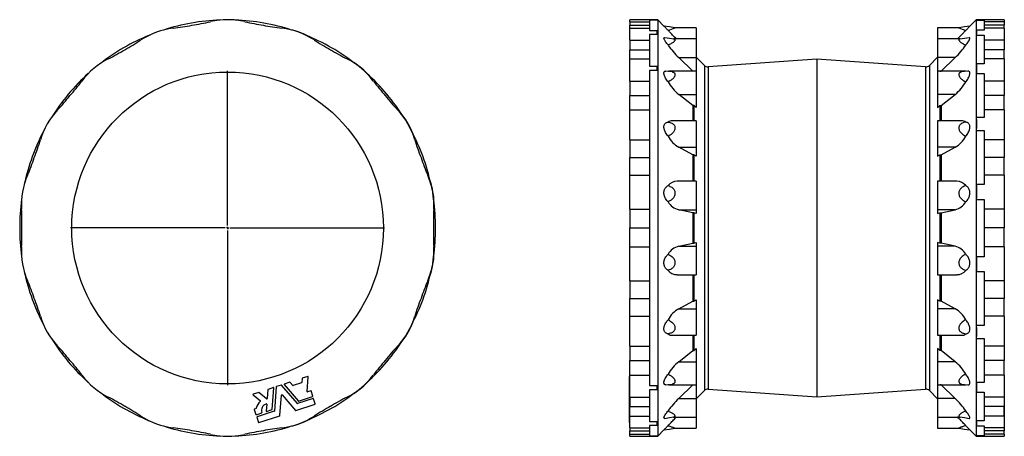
# Model space of a CAD drawing. Extents: x -256 to 1804, y -1380 to 850.
# Tile 2 of 2: x -256 to 1804, y -21 to 850. Entities that reach past the tile are written whole.
import ezdxf

# ---------------------------------------------------------------- set-up
doc = ezdxf.new("R2010")
doc.units = 0
doc.layers.get('0').update_dxf_attribs({"linetype": 'CONTINUOUS'})
doc.layers.add('FORMAT', color=7, linetype='CONTINUOUS')

# ---------------------------------------------------------------- blocks, each defined once
blk = doc.blocks.new('SW_CENTERMARKSYMBOL_0')
at = {"layer": 'FORMAT', "color": 0}
for p, q in [((0, 5), (0, 328.5)), ((-5, 0), (-328.5, 0)), ((0, 0), (-2.5, 0)), ((0, 0), (0, 2.5)), ((0, 0), (0, -2.5)), ((0, 0), (2.5, 0)), ((5, 0), (328.5, 0)), ((0, -5), (0, -328.5))]:
    blk.add_line(p, q, dxfattribs=at)

msp = doc.modelspace()

# ---------------------------------------------------------------- linework, layer by layer
at = {"color": 7, "linetype": 'CONTINUOUS'}
for p, q in [((1077.1, 849.6), (1020.3, 849.6)), ((1020.3, 845.4), (1020.3, 849.6)), ((1020.3, 845.4), (1020.3, 838)), ((1020.3, 845.4), (1061.6, 845.4)), ((1061.6, 848.8), (1061.6, 827.1)), ((1077.6, 848.8), (1061.6, 848.8)), ((1077.6, 849.1), (1077.1, 849.6)), ((1079, 849.1), (1077.6, 849.1)), ((1091.7, 836.3), (1079, 849.1)), ((1079, 849.1), (1079, -20.9)), ((1744.6, 849.1), (1731.8, 836.3)), ((1745.9, 849.1), (1744.6, 849.1)), ((1744.6, 849.1), (1744.6, -20.9)), ((1746.4, 849.6), (1745.9, 849.1)), ((1745.9, 848.8), (1745.9, 849.1)), ((1745.9, 848.8), (1761.9, 848.8)), ((1803.2, 849.6), (1746.4, 849.6)), ((1761.9, 848.8), (1761.9, 828)), ((1803.2, 845.4), (1761.9, 845.4)), ((1803.2, 849.6), (1803.2, 845.4)), ((1803.2, 845.4), (1803.2, 838)), ((1020.3, 838), (1061.6, 838)), ((1020.3, 831.7), (1020.3, 838)), ((1020.3, 807.1), (1020.3, 831.7)), ((1020.3, 831.7), (1061.6, 831.7)), ((1061.6, 827.1), (1077.4, 827.1)), ((1159.3, 832.7), (1114.8, 832.7)), ((1159.3, 832.7), (1159.3, 809.3)), ((1708.7, 832.7), (1664.3, 832.7)), ((1664.3, 832.7), (1664.3, 809.3)), ((1761.9, 828), (1745.9, 828)), ((1745.9, 817.2), (1745.9, 828)), ((1803.2, 838), (1761.9, 838)), ((1803.2, 831.7), (1761.9, 831.7)), ((1803.2, 831.7), (1803.2, 838)), ((1803.2, 831.7), (1803.2, 807.1)), ((1020.3, 807.1), (1020.3, 786.9)), ((1020.3, 807.1), (1061.6, 807.1)), ((1061.6, 818.9), (1061.6, 752.3)), ((1077.4, 818.9), (1061.6, 818.9)), ((1159.3, 809.3), (1111.9, 809.3)), ((1159.3, 809.3), (1159.3, 770.3)), ((1711.6, 809.3), (1664.3, 809.3)), ((1664.3, 809.3), (1664.3, 770.3)), ((1745.9, 817.2), (1761.9, 817.2)), ((1761.9, 817.2), (1761.9, 757.2)), ((1803.2, 807.1), (1761.9, 807.1)), ((1803.2, 807.1), (1803.2, 786.9)), ((1020.3, 786.9), (1061.6, 786.9)), ((1020.3, 767.6), (1020.3, 786.9)), ((1803.2, 786.9), (1761.9, 786.9)), ((1803.2, 767.6), (1803.2, 786.9)), ((1020.3, 721.4), (1020.3, 767.6)), ((1020.3, 767.6), (1061.6, 767.6)), ((1152, 742.1), (1122.7, 770.3)), ((1122.7, 770.3), (1159.3, 770.3)), ((1176.5, 754), (1159.3, 771.2)), ((1159.3, 770.3), (1159.3, 741.8)), ((1411.8, 767), (1184.3, 751.1)), ((1639.2, 751.1), (1411.8, 767)), ((1411.8, 767), (1411.8, 61.2)), ((1664.3, 771.2), (1647, 754)), ((1700.8, 770.3), (1664.3, 770.3)), ((1664.3, 770.3), (1664.3, 741.8)), ((1671.6, 742.1), (1700.8, 770.3)), ((1803.2, 767.6), (1761.9, 767.6)), ((1803.2, 767.6), (1803.2, 721.4)), ((1061.6, 752.3), (1077.2, 752.3)), ((1061.6, 743.2), (1061.6, 84.9)), ((1077.2, 743.2), (1061.6, 743.2)), ((1159.3, 741.8), (1101.9, 741.8)), ((1152, 742.1), (1152, 741.8)), ((1154.4, 742.1), (1152, 742.1)), ((1154.4, 742.1), (1154.4, 741.8)), ((1154.8, 741.8), (1154.4, 742.1)), ((1159.3, 741.8), (1159.3, 693.5)), ((1176.5, 754), (1176.5, 74.2)), ((1184.3, 751.1), (1184.3, 77.1)), ((1639.2, 751.1), (1639.2, 77.1)), ((1647, 754), (1647, 74.2)), ((1721.6, 741.8), (1664.3, 741.8)), ((1664.3, 741.8), (1664.3, 693.5)), ((1668.7, 741.8), (1669.1, 742.1)), ((1669.1, 742.1), (1669.1, 741.8)), ((1669.1, 742.1), (1671.6, 742.1)), ((1671.6, 742.1), (1671.6, 741.8)), ((1761.9, 757.2), (1745.9, 757.2)), ((1745.9, 736.9), (1745.9, 757.2)), ((1020.3, 721.4), (1020.3, 690.8)), ((1020.3, 721.4), (1061.6, 721.4)), ((1745.9, 736.9), (1761.9, 736.9)), ((1761.9, 736.9), (1761.9, 645.1)), ((1803.2, 721.4), (1761.9, 721.4)), ((1803.2, 721.4), (1803.2, 690.8)), ((1020.3, 690.8), (1061.6, 690.8)), ((1020.3, 660.9), (1020.3, 690.8)), ((1152, 670), (1122.7, 693.5)), ((1122.7, 693.5), (1159.3, 693.5)), ((1159.3, 693.5), (1159.3, 666.1)), ((1700.8, 693.5), (1664.3, 693.5)), ((1664.3, 693.5), (1664.3, 666.1)), ((1671.6, 670), (1700.8, 693.5)), ((1803.2, 690.8), (1761.9, 690.8)), ((1803.2, 660.9), (1803.2, 690.8)), ((1020.3, 598.6), (1020.3, 660.9)), ((1020.3, 660.9), (1061.6, 660.9)), ((1152, 670), (1152, 638.4)), ((1154.4, 670), (1152, 670)), ((1154.4, 670), (1154.4, 638.4)), ((1159.3, 666.1), (1154.4, 670)), ((1664.3, 666.1), (1669.1, 670)), ((1669.1, 670), (1669.1, 638.4)), ((1669.1, 670), (1671.6, 670)), ((1671.6, 670), (1671.6, 638.4)), ((1803.2, 660.9), (1761.9, 660.9)), ((1803.2, 660.9), (1803.2, 598.6)), ((1761.9, 645.1), (1745.9, 645.1)), ((1745.9, 617.8), (1745.9, 645.1)), ((1159.3, 638.4), (1109.6, 638.4)), ((1159.3, 638.4), (1159.3, 583.1)), ((1713.9, 638.4), (1664.3, 638.4)), ((1664.3, 638.4), (1664.3, 583.1)), ((1020.3, 598.6), (1020.3, 561.3)), ((1020.3, 598.6), (1061.6, 598.6)), ((1745.9, 617.8), (1761.9, 617.8)), ((1761.9, 617.8), (1761.9, 505.1)), ((1803.2, 598.6), (1761.9, 598.6)), ((1803.2, 598.6), (1803.2, 561.3)), ((1152, 567), (1122.7, 583.1)), ((1122.7, 583.1), (1159.3, 583.1)), ((1159.3, 583.1), (1159.3, 564.3)), ((1700.8, 583.1), (1664.3, 583.1)), ((1664.3, 583.1), (1664.3, 564.3)), ((1671.6, 567), (1700.8, 583.1)), ((1020.3, 561.3), (1061.6, 561.3)), ((1020.3, 524.4), (1020.3, 561.3)), ((1152, 567), (1152, 511.7)), ((1154.4, 567), (1152, 567)), ((1154.4, 567), (1154.4, 511.7)), ((1159.3, 564.3), (1154.4, 567)), ((1664.3, 564.3), (1669.1, 567)), ((1669.1, 567), (1669.1, 511.7)), ((1669.1, 567), (1671.6, 567)), ((1671.6, 567), (1671.6, 511.7)), ((1803.2, 561.3), (1761.9, 561.3)), ((1803.2, 524.4), (1803.2, 561.3)), ((1020.3, 453.6), (1020.3, 524.4)), ((1020.3, 524.4), (1061.6, 524.4)), ((1803.2, 524.4), (1761.9, 524.4)), ((1803.2, 524.4), (1803.2, 453.6)), ((1159.3, 511.7), (1119.1, 511.7)), ((1159.3, 511.7), (1159.3, 452.2)), ((1704.4, 511.7), (1664.3, 511.7)), ((1664.3, 511.7), (1664.3, 452.2)), ((1761.9, 505.1), (1745.9, 505.1)), ((1745.9, 474), (1745.9, 505.1)), ((1745.9, 474), (1761.9, 474)), ((1761.9, 474), (1761.9, 354.1)), ((1020.3, 453.6), (1020.3, 414.1)), ((1020.3, 453.6), (1061.6, 453.6)), ((1803.2, 453.6), (1761.9, 453.6)), ((1803.2, 453.6), (1803.2, 414.1)), ((1152, 445.5), (1122.7, 452.2)), ((1122.7, 452.2), (1159.3, 452.2)), ((1152, 445.5), (1152, 382.6)), ((1154.4, 445.5), (1152, 445.5)), ((1159.3, 444.4), (1154.4, 445.5)), ((1154.4, 445.5), (1154.4, 382.6)), ((1159.3, 452.2), (1159.3, 444.4)), ((1700.8, 452.2), (1664.3, 452.2)), ((1664.3, 452.2), (1664.3, 444.4)), ((1664.3, 444.4), (1669.1, 445.5)), ((1669.1, 445.5), (1671.6, 445.5)), ((1669.1, 445.5), (1669.1, 382.6)), ((1671.6, 445.5), (1700.8, 452.2)), ((1671.6, 445.5), (1671.6, 382.6)), ((1020.3, 414.1), (1061.6, 414.1)), ((1020.3, 374.6), (1020.3, 414.1)), ((1803.2, 414.1), (1761.9, 414.1)), ((1803.2, 374.6), (1803.2, 414.1)), ((1020.3, 303.7), (1020.3, 374.6)), ((1020.3, 374.6), (1061.6, 374.6)), ((1122.7, 376), (1152, 382.6)), ((1122.7, 376), (1159.3, 376)), ((1152, 382.6), (1154.4, 382.6)), ((1154.4, 382.6), (1159.3, 383.7)), ((1159.3, 383.7), (1159.3, 376)), ((1159.3, 376), (1159.3, 316.5)), ((1669.1, 382.6), (1664.3, 383.7)), ((1664.3, 383.7), (1664.3, 376)), ((1700.8, 376), (1664.3, 376)), ((1664.3, 376), (1664.3, 316.5)), ((1671.6, 382.6), (1669.1, 382.6)), ((1700.8, 376), (1671.6, 382.6)), ((1803.2, 374.6), (1761.9, 374.6)), ((1803.2, 374.6), (1803.2, 303.7)), ((1761.9, 354.1), (1745.9, 354.1)), ((1745.9, 323.1), (1745.9, 354.1)), ((1119.1, 316.5), (1159.3, 316.5)), ((1152, 316.5), (1152, 261.2)), ((1154.4, 316.5), (1154.4, 261.2)), ((1664.3, 316.5), (1704.4, 316.5)), ((1669.1, 316.5), (1669.1, 261.2)), ((1671.6, 316.5), (1671.6, 261.2)), ((1745.9, 323.1), (1761.9, 323.1)), ((1761.9, 323.1), (1761.9, 210.4)), ((1020.3, 303.7), (1020.3, 266.8)), ((1020.3, 303.7), (1061.6, 303.7)), ((1803.2, 303.7), (1761.9, 303.7)), ((1803.2, 303.7), (1803.2, 266.8)), ((1020.3, 266.8), (1061.6, 266.8)), ((1020.3, 229.5), (1020.3, 266.8)), ((1122.7, 245.1), (1152, 261.2)), ((1152, 261.2), (1154.4, 261.2)), ((1154.4, 261.2), (1159.3, 263.8)), ((1159.3, 263.8), (1159.3, 245.1)), ((1669.1, 261.2), (1664.3, 263.8)), ((1664.3, 263.8), (1664.3, 245.1)), ((1671.6, 261.2), (1669.1, 261.2)), ((1700.8, 245.1), (1671.6, 261.2)), ((1803.2, 266.8), (1761.9, 266.8)), ((1803.2, 229.5), (1803.2, 266.8)), ((1020.3, 167.2), (1020.3, 229.5)), ((1020.3, 229.5), (1061.6, 229.5)), ((1122.7, 245.1), (1159.3, 245.1)), ((1159.3, 245.1), (1159.3, 189.7)), ((1664.3, 245.1), (1664.3, 189.7)), ((1700.8, 245.1), (1664.3, 245.1)), ((1803.2, 229.5), (1761.9, 229.5)), ((1803.2, 229.5), (1803.2, 167.2)), ((1761.9, 210.4), (1745.9, 210.4)), ((1745.9, 183.1), (1745.9, 210.4)), ((1109.6, 189.7), (1159.3, 189.7)), ((1152, 189.7), (1152, 158.2)), ((1154.4, 189.7), (1154.4, 158.2)), ((1664.3, 189.7), (1713.9, 189.7)), ((1669.1, 189.7), (1669.1, 158.2)), ((1671.6, 189.7), (1671.6, 158.2)), ((1020.3, 167.2), (1020.3, 137.3)), ((1020.3, 167.2), (1061.6, 167.2)), ((1745.9, 183.1), (1761.9, 183.1)), ((1761.9, 183.1), (1761.9, 91.2)), ((1803.2, 167.2), (1761.9, 167.2)), ((1803.2, 167.2), (1803.2, 137.3)), ((1122.7, 134.6), (1152, 158.2)), ((1152, 158.2), (1154.4, 158.2)), ((1154.4, 158.2), (1159.3, 162)), ((1159.3, 162), (1159.3, 134.6)), ((1669.1, 158.2), (1664.3, 162)), ((1664.3, 162), (1664.3, 134.6)), ((1671.6, 158.2), (1669.1, 158.2)), ((1700.8, 134.6), (1671.6, 158.2)), ((1020.3, 137.3), (1061.6, 137.3)), ((1020.3, 106.7), (1020.3, 137.3)), ((1122.7, 134.6), (1159.3, 134.6)), ((1159.3, 134.6), (1159.3, 86.3)), ((1664.3, 134.6), (1664.3, 86.3)), ((1700.8, 134.6), (1664.3, 134.6)), ((1803.2, 137.3), (1761.9, 137.3)), ((1803.2, 106.7), (1803.2, 137.3)), ((346.6, 103.7), (335, 99.9)), ((345, 72.1), (347.4, 103.1)), ((1020.3, 103.7), (1019.8, 103.7)), ((1019.8, 103.1), (1019.8, 103.7)), ((1019.8, 103.1), (1020.3, 103.1)), ((1019.8, 73.8), (1019.8, 103.1)), ((1020.3, 60.5), (1020.3, 106.7)), ((1020.3, 106.7), (1061.6, 106.7)), ((1803.2, 106.7), (1761.9, 106.7)), ((1803.2, 106.7), (1803.2, 60.5)), ((1803.7, 103.7), (1803.2, 103.7)), ((1803.7, 103.7), (1803.2, 103.7)), ((1803.7, 103.7), (1803.7, 99.9)), ((1803.7, 103.7), (1803.7, 103.7)), ((291.2, 85.7), (281.1, 82.4)), ((324.8, 47), (291.9, 85.5)), ((297, 86.7), (326.3, 52.4)), ((308.9, 91.4), (297.3, 87.7)), ((315.1, 84.7), (309.5, 91.2)), ((333.5, 90.2), (315.8, 84.5)), ((334.6, 99.4), (333.9, 90.8)), ((1061.6, 84.9), (1077.2, 84.9)), ((1101.9, 86.3), (1159.3, 86.3)), ((1122.7, 57.8), (1152, 86)), ((1152, 86.3), (1152, 86)), ((1152, 86), (1154.4, 86)), ((1154.4, 86), (1154.8, 86.3)), ((1154.4, 86.3), (1154.4, 86)), ((1159.3, 86.3), (1159.3, 57.8)), ((1664.3, 86.3), (1721.6, 86.3)), ((1664.3, 86.3), (1664.3, 57.8)), ((1669.1, 86), (1668.7, 86.3)), ((1669.1, 86.3), (1669.1, 86)), ((1671.6, 86), (1669.1, 86)), ((1671.6, 86.3), (1671.6, 86)), ((1700.8, 57.8), (1671.6, 86)), ((1761.9, 91.2), (1745.9, 91.2)), ((1745.9, 70.9), (1745.9, 91.2)), ((1803.7, 99.9), (1803.2, 99.9)), ((1803.7, 99.4), (1803.2, 99.4)), ((1803.7, 91.5), (1803.2, 91.5)), ((1803.7, 91.4), (1803.2, 91.4)), ((1803.7, 87.7), (1803.2, 87.7)), ((1803.7, 86.7), (1803.2, 86.7)), ((1803.7, 85.7), (1803.2, 85.7)), ((1803.7, 85.7), (1803.2, 85.7)), ((1803.7, 82.4), (1803.2, 82.4)), ((1803.7, 99.9), (1803.7, 99.4)), ((1803.7, 99.4), (1803.7, 91.5)), ((1803.7, 91.5), (1803.7, 91.4)), ((1803.7, 91.4), (1803.7, 87.7)), ((1803.7, 87.7), (1803.7, 86.7)), ((1803.7, 86.7), (1803.7, 85.7)), ((1803.7, 85.7), (1803.7, 82.4)), ((1803.7, 85.7), (1803.7, 85.7)), ((1803.7, 82.4), (1803.7, 81.9)), ((232.1, 65.5), (247.4, 52.9)), ((243.9, 70.3), (232.3, 66.6)), ((260.6, 57), (244.5, 70.2)), ((263.1, 76.1), (261.6, 57.4)), ((275.1, 80.4), (263.5, 76.7)), ((272.4, 34.9), (275.9, 79.8)), ((280.7, 81.9), (276.7, 31.4)), ((288.5, 22.1), (291.9, 64.7)), ((293, 65), (320.7, 32.6)), ((326.9, 52.2), (356.7, 61.9)), ((352.8, 73.8), (345.8, 71.5)), ((357.1, 62.7), (353.6, 73.4)), ((1020.3, 73.8), (1019.8, 73.8)), ((1019.8, 73.4), (1019.8, 73.8)), ((1019.8, 73.4), (1020.3, 73.4)), ((1019.8, 62.7), (1019.8, 73.4)), ((1019.8, 61.9), (1019.8, 62.7)), ((1019.8, 62.7), (1020.3, 62.7)), ((1019.8, 61.9), (1020.3, 61.9)), ((1019.8, 57.5), (1019.8, 61.9)), ((1061.6, 75.9), (1061.6, 9.2)), ((1077.2, 75.9), (1061.6, 75.9)), ((1159.3, 56.9), (1176.5, 74.2)), ((1184.3, 77.1), (1411.8, 61.2)), ((1411.8, 61.2), (1639.2, 77.1)), ((1647, 74.2), (1664.3, 56.9)), ((1745.9, 70.9), (1761.9, 70.9)), ((1761.9, 70.9), (1761.9, 11)), ((1803.7, 81.9), (1803.2, 81.9)), ((1803.7, 80.5), (1803.2, 80.5)), ((1803.7, 80.4), (1803.2, 80.4)), ((1803.7, 76.7), (1803.2, 76.7)), ((1803.7, 76.1), (1803.2, 76.1)), ((1803.7, 70.4), (1803.2, 70.4)), ((1803.7, 70.3), (1803.2, 70.3)), ((1803.7, 66.6), (1803.2, 66.6)), ((1803.7, 65.5), (1803.2, 65.5)), ((1803.7, 81.9), (1803.7, 80.5)), ((1803.7, 80.5), (1803.7, 80.4)), ((1803.7, 80.4), (1803.7, 76.7)), ((1803.7, 76.7), (1803.7, 76.1)), ((1803.7, 76.1), (1803.7, 70.4)), ((1803.7, 70.4), (1803.7, 70.3)), ((1803.7, 70.3), (1803.7, 66.6)), ((1803.7, 66.6), (1803.7, 65.5)), ((1803.7, 65.5), (1803.7, 52.9)), ((260.7, 45.4), (259.5, 31.2)), ((321.3, 32.4), (362, 45.6)), ((358.1, 57.5), (325.4, 46.9)), ((362.4, 46.4), (358.9, 57.1)), ((1020.3, 57.5), (1019.8, 57.5)), ((1019.8, 57.1), (1019.8, 57.5)), ((1019.8, 57.1), (1020.3, 57.1)), ((1019.8, 46.4), (1019.8, 57.1)), ((1019.8, 45.6), (1019.8, 46.4)), ((1019.8, 46.4), (1020.3, 46.4)), ((1019.8, 45.6), (1020.3, 45.6)), ((1019.8, 32.4), (1019.8, 45.6)), ((1020.3, 60.5), (1020.3, 41.2)), ((1020.3, 60.5), (1061.6, 60.5)), ((1020.3, 41.2), (1061.6, 41.2)), ((1020.3, 21), (1020.3, 41.2)), ((1122.7, 57.8), (1159.3, 57.8)), ((1159.3, 57.8), (1159.3, 18.9)), ((1664.3, 57.8), (1664.3, 18.9)), ((1700.8, 57.8), (1664.3, 57.8)), ((1803.2, 60.5), (1761.9, 60.5)), ((1803.2, 41.2), (1761.9, 41.2)), ((1803.2, 60.5), (1803.2, 41.2)), ((1803.7, 52.9), (1803.2, 52.9)), ((1803.7, 51.9), (1803.2, 51.9)), ((1803.2, 21), (1803.2, 41.2)), ((1803.7, 52.9), (1803.7, 51.9)), ((1803.7, 51.9), (1803.7, 37.1)), ((234.7, 34.7), (238.2, 24)), ((238.5, 36.6), (235.1, 35.5)), ((239, 23.6), (250.3, 27.3)), ((276.3, 30.9), (240.4, 19.2)), ((244.3, 7.3), (288.1, 21.6)), ((260.3, 30.6), (271.9, 34.3)), ((1019.8, 32.4), (1020.3, 32.4)), ((1019.8, 32.4), (1020.3, 32.4)), ((1019.8, 32.4), (1019.8, 32.4)), ((1019.8, 22.1), (1019.8, 32.4)), ((1019.8, 22.1), (1020.3, 22.1)), ((1019.8, 21.6), (1019.8, 22.1)), ((1019.8, 21.6), (1020.3, 21.6)), ((1019.8, 7.3), (1019.8, 21.6)), ((1020.3, -3.6), (1020.3, 21)), ((1020.3, 21), (1061.6, 21)), ((1803.2, 21), (1761.9, 21)), ((1803.7, 37.1), (1803.2, 37.1)), ((1803.7, 36.6), (1803.2, 36.6)), ((1803.7, 35.5), (1803.2, 35.5)), ((1803.7, 34.7), (1803.2, 34.7)), ((1803.7, 24), (1803.2, 24)), ((1803.2, 23.6), (1803.7, 23.6)), ((1803.2, 21), (1803.2, -3.6)), ((1803.7, 37.1), (1803.7, 36.6)), ((1803.7, 36.6), (1803.7, 35.5)), ((1803.7, 35.5), (1803.7, 34.7)), ((1803.7, 34.7), (1803.7, 24)), ((1803.7, 24), (1803.7, 23.6)), ((1803.7, 23.6), (1803.7, 19.2)), ((240, 18.4), (243.5, 7.7)), ((1019.8, 7.3), (1020.3, 7.3)), ((1019.8, 7.3), (1020.3, 7.3)), ((1019.8, 7.3), (1019.8, 7.3)), ((1061.6, 9.2), (1077.4, 9.2)), ((1077.4, 1.1), (1061.6, 1.1)), ((1061.6, 1.1), (1061.6, -20.7)), ((1111.9, 18.9), (1159.3, 18.9)), ((1159.3, 18.9), (1159.3, -4.6)), ((1664.3, 18.9), (1711.6, 18.9)), ((1664.3, 18.9), (1664.3, -4.6)), ((1761.9, 11), (1745.9, 11)), ((1745.9, 0.2), (1745.9, 11)), ((1745.9, 0.2), (1761.9, 0.2)), ((1761.9, 0.2), (1761.9, -20.6)), ((1803.7, 19.2), (1803.2, 19.2)), ((1803.7, 18.4), (1803.2, 18.4)), ((1803.7, 7.7), (1803.2, 7.7)), ((1803.2, 7.3), (1803.7, 7.3)), ((1803.7, 19.2), (1803.7, 18.4)), ((1803.7, 18.4), (1803.7, 7.7)), ((1803.7, 7.7), (1803.7, 7.3)), ((1020.3, -3.6), (1020.3, -9.9)), ((1020.3, -3.6), (1061.6, -3.6)), ((1020.3, -9.9), (1061.6, -9.9)), ((1020.3, -17.3), (1020.3, -9.9)), ((1020.3, -21.4), (1020.3, -17.3)), ((1020.3, -17.3), (1061.6, -17.3)), ((1079, -20.9), (1091.7, -8.2)), ((1114.8, -4.6), (1159.3, -4.6)), ((1664.3, -4.6), (1708.7, -4.6)), ((1731.8, -8.2), (1744.6, -20.9)), ((1803.2, -3.6), (1761.9, -3.6)), ((1803.2, -9.9), (1761.9, -9.9)), ((1803.2, -17.3), (1761.9, -17.3)), ((1803.2, -3.6), (1803.2, -9.9)), ((1803.2, -17.3), (1803.2, -9.9)), ((1803.2, -17.3), (1803.2, -21.4)), ((1020.3, -21.4), (1077.1, -21.4)), ((1061.6, -20.7), (1077.6, -20.7)), ((1077.1, -21.4), (1077.6, -20.9)), ((1077.6, -20.9), (1079, -20.9)), ((1744.6, -20.9), (1745.9, -20.9)), ((1745.9, -20.9), (1745.9, -20.6)), ((1761.9, -20.6), (1745.9, -20.6)), ((1745.9, -20.9), (1746.4, -21.4)), ((1746.4, -21.4), (1803.2, -21.4))]:
    msp.add_line(p, q, dxfattribs=at)
for points in [[(1077.1, 849.6), (1077.1, 849.5), (1077.2, 849.4), (1077.4, 849.1), (1077.6, 848.8)], [(1077.6, 848.8), (1077.6, 849), (1077.6, 849.1)], [(1745.9, 848.8), (1746.1, 849.1), (1746.3, 849.4), (1746.4, 849.5), (1746.4, 849.6)], [(1077.4, 818.9), (1077.4, 821.1), (1077.4, 823.1), (1077.4, 825.1), (1077.4, 827.1)], [(1114.8, 832.7), (1103.3, 834.5), (1091.7, 836.3)], [(1100.3, 827.4), (1099, 828.7), (1097.7, 830.1), (1096.4, 831.4), (1095.6, 832.3), (1094.8, 833.1), (1094.1, 833.8), (1093.6, 834.4), (1093.1, 834.9), (1092.6, 835.4), (1092.3, 835.7), (1092, 836), (1091.8, 836.2), (1091.7, 836.3), (1091.7, 836.3)], [(1117.7, 809.3), (1116.3, 810.7), (1114.1, 812.9), (1112, 815.1), (1109.9, 817.3), (1107.9, 819.4), (1106, 821.4), (1104.7, 822.7), (1103.5, 824), (1102.3, 825.3), (1101.2, 826.4), (1100.3, 827.4)], [(1705.8, 809.3), (1707.2, 810.7), (1709.4, 812.9), (1711.5, 815.1), (1713.6, 817.3), (1715.6, 819.4), (1717.5, 821.4), (1718.8, 822.7), (1720, 824), (1721.2, 825.3), (1722.3, 826.4), (1723.3, 827.4)], [(1731.8, 836.3), (1720.2, 834.5), (1708.7, 832.7)], [(1723.3, 827.4), (1724.5, 828.7), (1725.8, 830.1), (1727.1, 831.4), (1727.9, 832.3), (1728.7, 833.1), (1729.4, 833.8), (1729.9, 834.4), (1730.4, 834.9), (1730.9, 835.4), (1731.2, 835.7), (1731.5, 836), (1731.7, 836.2), (1731.8, 836.3), (1731.8, 836.3)], [(1100.3, 796.7), (1099, 798.2), (1097.7, 800), (1096.4, 801.8), (1095.2, 803.5), (1094.1, 805.2), (1093.4, 806.4), (1092.8, 807.6), (1092.3, 808.6), (1091.9, 809.6), (1091.7, 810.4), (1091.7, 811.1), (1091.8, 811.5), (1092.1, 811.8), (1092.4, 812), (1093, 812.1), (1093.3, 812)], [(1112.6, 809.2), (1103.3, 810.5), (1093.3, 812)], [(1112.6, 809.2), (1113, 809.1), (1113.6, 809), (1114, 808.8), (1114.3, 808.5), (1114.6, 808.2), (1114.8, 807.9), (1114.8, 807.5), (1114.8, 807.1), (1114.7, 806.6), (1114.5, 806.1), (1114.2, 805.6), (1113.8, 805.1), (1113.4, 804.5), (1112.8, 803.9), (1112.2, 803.3), (1111.5, 802.7), (1110.8, 802.1), (1109.5, 801.2), (1108.2, 800.4), (1106.7, 799.5), (1105.2, 798.7), (1102.8, 797.6), (1100.3, 796.7)], [(1710.9, 809.2), (1710.5, 809.1), (1709.9, 809), (1709.5, 808.8), (1709.2, 808.5), (1708.9, 808.2), (1708.7, 807.9), (1708.7, 807.5), (1708.7, 807.1), (1708.8, 806.6), (1709, 806.1), (1709.3, 805.6), (1709.7, 805.1), (1710.1, 804.5), (1710.7, 803.9), (1711.3, 803.3), (1712, 802.7), (1712.7, 802.1), (1714, 801.2), (1715.3, 800.4), (1716.8, 799.5), (1718.4, 798.7), (1720.7, 797.6), (1723.3, 796.7)], [(1730.2, 812), (1720.2, 810.5), (1710.9, 809.2)], [(1723.3, 796.7), (1724.5, 798.2), (1725.8, 800), (1727.1, 801.8), (1728.3, 803.5), (1729.4, 805.2), (1730.1, 806.4), (1730.7, 807.6), (1731.2, 808.6), (1731.6, 809.6), (1731.8, 810.4), (1731.8, 811.1), (1731.7, 811.5), (1731.5, 811.8), (1731.1, 812), (1730.5, 812.1), (1730.2, 812)], [(1077.2, 743.2), (1077.2, 747.8), (1077.2, 752.3)], [(1100.3, 719.8), (1099, 721.4), (1097.7, 723.3), (1096.4, 725.3), (1095.2, 727.3), (1094.1, 729.4), (1093.4, 730.9), (1092.8, 732.5), (1092.3, 734), (1091.9, 735.4), (1091.7, 736.7), (1091.7, 738), (1091.8, 738.9), (1092.1, 739.7), (1092.4, 740.4), (1093, 741.1), (1093.7, 741.7), (1094.6, 742), (1095.6, 742.2), (1095.8, 742.2)], [(1108.7, 740.7), (1103.3, 741.3), (1095.8, 742.2)], [(1108.6, 740.7), (1103.3, 741.3), (1095.8, 742.2)], [(1100.4, 741.7), (1101.7, 741.8), (1101.9, 741.8)], [(1727.7, 742.2), (1720.2, 741.3), (1714.8, 740.7)], [(1727.7, 742.2), (1720.2, 741.3), (1714.9, 740.7)], [(1723.1, 741.7), (1721.8, 741.8), (1721.6, 741.8)], [(1723.3, 719.8), (1724.5, 721.4), (1725.8, 723.3), (1727.1, 725.3), (1728.3, 727.3), (1729.4, 729.4), (1730.1, 730.9), (1730.7, 732.5), (1731.2, 734), (1731.6, 735.4), (1731.8, 736.7), (1731.8, 738), (1731.7, 738.9), (1731.5, 739.7), (1731.1, 740.4), (1730.5, 741.1), (1729.8, 741.7), (1728.9, 742), (1727.9, 742.2), (1727.7, 742.2)], [(1108.7, 740.7), (1109.6, 740.4), (1110.6, 740.1), (1111.5, 739.7), (1112.3, 739.3), (1113, 738.7), (1113.6, 738.2), (1114, 737.7), (1114.3, 737), (1114.6, 736.4), (1114.8, 735.7), (1114.8, 734.9), (1114.8, 734.1), (1114.7, 733.3), (1114.5, 732.5), (1114.2, 731.7), (1113.8, 730.8), (1113.4, 730), (1112.8, 729.1), (1112.2, 728.3), (1111.5, 727.4), (1110.8, 726.6), (1109.5, 725.4), (1108.2, 724.3), (1106.7, 723.2), (1105.2, 722.3), (1102.8, 720.9), (1100.3, 719.8)], [(1714.8, 740.7), (1713.9, 740.4), (1712.9, 740.1), (1712, 739.7), (1711.2, 739.3), (1710.5, 738.7), (1709.9, 738.2), (1709.5, 737.7), (1709.2, 737), (1708.9, 736.4), (1708.7, 735.7), (1708.7, 734.9), (1708.7, 734.1), (1708.8, 733.3), (1709, 732.5), (1709.3, 731.7), (1709.7, 730.8), (1710.1, 730), (1710.7, 729.1), (1711.3, 728.3), (1712, 727.4), (1712.7, 726.6), (1714, 725.4), (1715.3, 724.3), (1716.8, 723.2), (1718.4, 722.3), (1720.7, 720.9), (1723.3, 719.8)], [(1100.3, 606), (1099, 607.5), (1097.7, 609.4), (1096.4, 611.4), (1095.2, 613.4), (1094.1, 615.5), (1093.4, 617.2), (1092.8, 619), (1092.3, 620.7), (1091.9, 622.4), (1091.7, 624.1), (1091.7, 625.8), (1091.8, 627.1), (1092.1, 628.4), (1092.4, 629.5), (1093, 630.8), (1093.7, 631.9), (1094.6, 632.8), (1095.6, 633.7), (1096.8, 634.4), (1098, 634.9), (1099.3, 635.3), (1100.3, 635.5)], [(1100.3, 635.5), (1102.3, 635.1), (1104.2, 634.6), (1106.1, 633.9), (1107.9, 633.2), (1109.6, 632.3), (1110.9, 631.4), (1112.1, 630.4), (1113, 629.2), (1113.7, 628.1), (1114.2, 626.9), (1114.6, 625.6), (1114.8, 624.3), (1114.8, 622.9), (1114.7, 621.4), (1114.4, 620.1), (1113.9, 618.7), (1113.4, 617.3), (1112.6, 616), (1111.8, 614.7), (1110.8, 613.4), (1109.5, 612.1), (1108.1, 610.8), (1106.7, 609.7), (1105.2, 608.6), (1102.8, 607.2), (1100.3, 606)], [(1723.2, 635.5), (1721.3, 635.1), (1719.3, 634.6), (1717.4, 633.9), (1715.6, 633.2), (1713.9, 632.3), (1712.6, 631.4), (1711.4, 630.4), (1710.5, 629.2), (1709.8, 628.1), (1709.3, 626.9), (1708.9, 625.6), (1708.7, 624.3), (1708.7, 622.9), (1708.8, 621.4), (1709.1, 620.1), (1709.6, 618.7), (1710.1, 617.3), (1710.9, 616), (1711.8, 614.7), (1712.7, 613.4), (1714, 612.1), (1715.4, 610.8), (1716.8, 609.7), (1718.4, 608.6), (1720.8, 607.2), (1723.3, 606)], [(1723.3, 606), (1724.5, 607.5), (1725.8, 609.4), (1727.1, 611.4), (1728.3, 613.4), (1729.4, 615.5), (1730.1, 617.2), (1730.7, 619), (1731.2, 620.7), (1731.6, 622.4), (1731.8, 624.1), (1731.8, 625.8), (1731.7, 627.1), (1731.5, 628.4), (1731.1, 629.5), (1730.5, 630.8), (1729.8, 631.9), (1728.9, 632.8), (1727.9, 633.7), (1726.7, 634.4), (1725.5, 634.9), (1724.3, 635.3), (1723.2, 635.5)], [(1100.3, 469.1), (1099, 470.3), (1097.7, 471.9), (1096.4, 473.6), (1095.2, 475.4), (1094.1, 477.4), (1093.4, 479), (1092.8, 480.7), (1092.3, 482.5), (1091.9, 484.3), (1091.7, 486.2), (1091.7, 488), (1091.8, 489.6), (1092.1, 491.1), (1092.4, 492.6), (1093, 494.3), (1093.7, 495.9), (1094.6, 497.3), (1095.6, 498.7), (1096.8, 499.9), (1098, 501), (1099.3, 502), (1100.3, 502.6)], [(1100.3, 502.6), (1102.3, 501.9), (1104.2, 501.1), (1106.1, 500.2), (1107.9, 499.1), (1109.6, 497.8), (1110.9, 496.6), (1112.1, 495.2), (1113, 493.7), (1113.7, 492.3), (1114.2, 490.9), (1114.6, 489.4), (1114.8, 487.8), (1114.8, 486.2), (1114.7, 484.6), (1114.4, 483.1), (1113.9, 481.6), (1113.4, 480.2), (1112.6, 478.8), (1111.8, 477.4), (1110.8, 476.2), (1109.5, 474.8), (1108.1, 473.6), (1106.7, 472.5), (1105.2, 471.5), (1102.8, 470.2), (1100.3, 469.1)], [(1723.2, 502.6), (1721.3, 501.9), (1719.3, 501.1), (1717.4, 500.2), (1715.6, 499.1), (1713.9, 497.8), (1712.6, 496.6), (1711.4, 495.2), (1710.5, 493.7), (1709.8, 492.3), (1709.3, 490.9), (1708.9, 489.4), (1708.7, 487.8), (1708.7, 486.2), (1708.8, 484.6), (1709.1, 483.1), (1709.6, 481.6), (1710.1, 480.2), (1710.9, 478.8), (1711.8, 477.4), (1712.7, 476.2), (1714, 474.8), (1715.4, 473.6), (1716.8, 472.5), (1718.4, 471.5), (1720.8, 470.2), (1723.3, 469.1)], [(1723.3, 469.1), (1724.5, 470.3), (1725.8, 471.9), (1727.1, 473.6), (1728.3, 475.4), (1729.4, 477.4), (1730.1, 479), (1730.7, 480.7), (1731.2, 482.5), (1731.6, 484.3), (1731.8, 486.2), (1731.8, 488), (1731.7, 489.6), (1731.5, 491.1), (1731.1, 492.6), (1730.5, 494.3), (1729.8, 495.9), (1728.9, 497.3), (1727.9, 498.7), (1726.7, 499.9), (1725.5, 501), (1724.3, 502), (1723.2, 502.6)], [(1100.3, 325.5), (1099, 326.3), (1097.7, 327.4), (1096.4, 328.6), (1095.2, 330), (1094.1, 331.6), (1093.4, 333), (1092.8, 334.5), (1092.3, 336.1), (1091.9, 337.8), (1091.7, 339.6), (1091.7, 341.4), (1091.8, 343), (1092.1, 344.6), (1092.4, 346.2), (1093, 348.1), (1093.7, 350), (1094.6, 351.7), (1095.6, 353.5), (1096.8, 355.1), (1098, 356.6), (1099.3, 358.1), (1100.3, 359.1)], [(1100.3, 359.1), (1102.3, 358.2), (1104.2, 357.2), (1106.1, 356), (1107.9, 354.7), (1109.6, 353.2), (1110.9, 351.8), (1112.1, 350.3), (1113, 348.6), (1113.7, 347.1), (1114.2, 345.6), (1114.6, 344), (1114.8, 342.4), (1114.8, 340.8), (1114.7, 339.2), (1114.4, 337.8), (1113.9, 336.4), (1113.4, 335), (1112.6, 333.7), (1111.8, 332.5), (1110.8, 331.4), (1109.5, 330.3), (1108.1, 329.2), (1106.7, 328.3), (1105.2, 327.5), (1102.8, 326.4), (1100.3, 325.5)], [(1723.2, 359.1), (1721.3, 358.2), (1719.3, 357.2), (1717.4, 356), (1715.6, 354.7), (1713.9, 353.2), (1712.6, 351.8), (1711.4, 350.3), (1710.5, 348.6), (1709.8, 347.1), (1709.3, 345.6), (1708.9, 344), (1708.7, 342.4), (1708.7, 340.8), (1708.8, 339.2), (1709.1, 337.8), (1709.6, 336.4), (1710.1, 335), (1710.9, 333.7), (1711.8, 332.5), (1712.7, 331.4), (1714, 330.3), (1715.4, 329.2), (1716.8, 328.3), (1718.4, 327.5), (1720.8, 326.4), (1723.3, 325.5)], [(1723.3, 325.5), (1724.5, 326.3), (1725.8, 327.4), (1727.1, 328.6), (1728.3, 330), (1729.4, 331.6), (1730.1, 333), (1730.7, 334.5), (1731.2, 336.1), (1731.6, 337.8), (1731.8, 339.6), (1731.8, 341.4), (1731.7, 343), (1731.5, 344.6), (1731.1, 346.2), (1730.5, 348.1), (1729.8, 350), (1728.9, 351.7), (1727.9, 353.5), (1726.7, 355.1), (1725.5, 356.6), (1724.3, 358.1), (1723.2, 359.1)], [(1100.3, 192.6), (1099, 192.9), (1097.7, 193.4), (1096.4, 194), (1095.2, 194.8), (1094.1, 195.8), (1093.4, 196.7), (1092.8, 197.8), (1092.3, 199), (1091.9, 200.4), (1091.7, 201.9), (1091.7, 203.5), (1091.8, 205), (1092.1, 206.5), (1092.4, 208), (1093, 209.9), (1093.7, 211.8), (1094.6, 213.6), (1095.6, 215.6), (1096.8, 217.4), (1098, 219.2), (1099.3, 220.9), (1100.3, 222.1)], [(1100.3, 222.1), (1102.3, 221.2), (1104.2, 220.1), (1106.1, 218.9), (1107.9, 217.5), (1109.6, 216), (1110.9, 214.6), (1112.1, 213), (1113, 211.4), (1113.7, 210), (1114.2, 208.6), (1114.6, 207.1), (1114.8, 205.7), (1114.8, 204.3), (1114.7, 202.9), (1114.4, 201.7), (1113.9, 200.5), (1113.4, 199.4), (1112.6, 198.4), (1111.8, 197.5), (1110.8, 196.7), (1109.5, 195.8), (1108.1, 195.1), (1106.7, 194.4), (1105.2, 193.9), (1102.8, 193.2), (1100.3, 192.6)], [(1723.2, 222.1), (1721.3, 221.2), (1719.3, 220.1), (1717.4, 218.9), (1715.6, 217.5), (1713.9, 216), (1712.6, 214.6), (1711.4, 213), (1710.5, 211.4), (1709.8, 210), (1709.3, 208.6), (1708.9, 207.1), (1708.7, 205.7), (1708.7, 204.3), (1708.8, 202.9), (1709.1, 201.7), (1709.6, 200.5), (1710.1, 199.4), (1710.9, 198.4), (1711.8, 197.5), (1712.7, 196.7), (1714, 195.8), (1715.4, 195.1), (1716.8, 194.4), (1718.4, 193.9), (1720.8, 193.2), (1723.3, 192.6)], [(1723.3, 192.6), (1724.5, 192.9), (1725.8, 193.4), (1727.1, 194), (1728.3, 194.8), (1729.4, 195.8), (1730.1, 196.7), (1730.7, 197.8), (1731.2, 199), (1731.6, 200.4), (1731.8, 201.9), (1731.8, 203.5), (1731.7, 205), (1731.5, 206.5), (1731.1, 208), (1730.5, 209.9), (1729.8, 211.8), (1728.9, 213.6), (1727.9, 215.6), (1726.7, 217.4), (1725.5, 219.2), (1724.3, 220.9), (1723.2, 222.1)], [(1095.8, 85.9), (1095.2, 86), (1094.1, 86.3), (1093.4, 86.7), (1092.8, 87.2), (1092.3, 87.9), (1091.9, 88.8), (1091.7, 89.8), (1091.7, 91), (1091.8, 92.2), (1092.1, 93.4), (1092.4, 94.7), (1093, 96.3), (1093.7, 98), (1094.6, 99.7), (1095.6, 101.6), (1096.8, 103.4), (1098, 105.3), (1099.3, 107), (1100.3, 108.4)], [(1100.3, 108.4), (1102.2, 107.5), (1104.2, 106.5), (1105.6, 105.6), (1107, 104.7), (1108.3, 103.7), (1109.6, 102.7), (1110.6, 101.7), (1111.5, 100.8), (1112.3, 99.7), (1113, 98.7), (1113.6, 97.8), (1114, 96.9), (1114.3, 96.1), (1114.6, 95.2), (1114.8, 94.4), (1114.8, 93.6), (1114.8, 92.8), (1114.7, 92), (1114.5, 91.4), (1114.2, 90.8), (1113.8, 90.2), (1113.4, 89.7), (1112.8, 89.3), (1112.2, 88.8), (1111.5, 88.4), (1110.8, 88.1), (1109.5, 87.7), (1108.6, 87.4)], [(1723.2, 108.4), (1721.3, 107.5), (1719.3, 106.5), (1717.9, 105.6), (1716.5, 104.7), (1715.2, 103.7), (1713.9, 102.7), (1712.9, 101.7), (1712, 100.8), (1711.2, 99.7), (1710.5, 98.7), (1709.9, 97.8), (1709.5, 96.9), (1709.2, 96.1), (1708.9, 95.2), (1708.7, 94.4), (1708.7, 93.6), (1708.7, 92.8), (1708.8, 92), (1709, 91.4), (1709.3, 90.8), (1709.7, 90.2), (1710.1, 89.7), (1710.7, 89.3), (1711.3, 88.8), (1712, 88.4), (1712.7, 88.1), (1714, 87.7), (1714.9, 87.4)], [(1727.7, 85.9), (1728.3, 86), (1729.4, 86.3), (1730.1, 86.7), (1730.7, 87.2), (1731.2, 87.9), (1731.6, 88.8), (1731.8, 89.8), (1731.8, 91), (1731.7, 92.2), (1731.5, 93.4), (1731.1, 94.7), (1730.5, 96.3), (1729.8, 98), (1728.9, 99.7), (1727.9, 101.6), (1726.7, 103.4), (1725.5, 105.3), (1724.3, 107), (1723.2, 108.4)], [(1077.2, 75.9), (1077.2, 79.6), (1077.2, 83.4), (1077.2, 84.9)], [(1095.8, 85.9), (1103.3, 86.8), (1108.6, 87.4)], [(1101.9, 86.3), (1101.2, 86.4), (1100.4, 86.5)], [(1714.9, 87.4), (1720.2, 86.8), (1727.7, 85.9)], [(1721.6, 86.3), (1722.3, 86.4), (1723.1, 86.5)], [(1093.3, 16.1), (1092.8, 16.1), (1092.3, 16.2), (1091.9, 16.4), (1091.7, 16.9), (1091.7, 17.5), (1091.8, 18.2), (1092.1, 18.9), (1092.4, 19.8), (1093, 21), (1093.7, 22.4), (1094.6, 23.7), (1095.6, 25.3), (1096.8, 26.9), (1098, 28.6), (1099.3, 30.2), (1100.3, 31.5)], [(1100.3, 31.5), (1102.2, 30.7), (1104.2, 29.9), (1105.6, 29.2), (1107, 28.5), (1108.3, 27.7), (1109.6, 26.9), (1110.6, 26.2), (1111.5, 25.5), (1112.3, 24.7), (1113, 24), (1113.6, 23.4), (1114, 22.8), (1114.3, 22.2), (1114.6, 21.7), (1114.8, 21.2), (1114.8, 20.8), (1114.8, 20.4), (1114.7, 20), (1114.5, 19.7), (1114.2, 19.5), (1113.8, 19.3), (1113.4, 19.1), (1112.8, 19), (1112.6, 19)], [(1723.2, 31.5), (1721.3, 30.7), (1719.3, 29.9), (1717.9, 29.2), (1716.5, 28.5), (1715.2, 27.7), (1713.9, 26.9), (1712.9, 26.2), (1712, 25.5), (1711.2, 24.7), (1710.5, 24), (1709.9, 23.4), (1709.5, 22.8), (1709.2, 22.2), (1708.9, 21.7), (1708.7, 21.2), (1708.7, 20.8), (1708.7, 20.4), (1708.8, 20), (1709, 19.7), (1709.3, 19.5), (1709.7, 19.3), (1710.1, 19.1), (1710.7, 19), (1710.9, 19)], [(1730.2, 16.1), (1730.7, 16.1), (1731.2, 16.2), (1731.6, 16.4), (1731.8, 16.9), (1731.8, 17.5), (1731.7, 18.2), (1731.5, 18.9), (1731.1, 19.8), (1730.5, 21), (1729.8, 22.4), (1728.9, 23.7), (1727.9, 25.3), (1726.7, 26.9), (1725.5, 28.6), (1724.3, 30.2), (1723.2, 31.5)], [(1077.4, 1.1), (1077.4, 4.7), (1077.4, 6.5), (1077.4, 8.5), (1077.4, 9.2)], [(1091.7, -8.2), (1091.7, -8.2), (1091.8, -8.1), (1091.9, -8), (1092.1, -7.7), (1092.4, -7.4), (1092.8, -7), (1093.3, -6.5), (1093.9, -5.8), (1094.6, -5.2), (1095.6, -4.1), (1096.7, -2.9), (1098, -1.7), (1099.3, -0.3), (1100.3, 0.7)], [(1093.3, 16.1), (1103.3, 17.6), (1112.6, 19)], [(1100.3, 0.7), (1101.7, 2.2), (1103.2, 3.9), (1104.9, 5.6), (1106.6, 7.5), (1108.3, 9.2), (1110, 11), (1111.7, 12.8), (1113.5, 14.6), (1115.4, 16.5), (1117.3, 18.5), (1117.7, 18.9)], [(1100.3, 0.7), (1102.2, 0.2), (1104.2, -0.4), (1105.6, -0.8), (1107, -1.3), (1108.3, -1.7), (1109.6, -2.2), (1110.6, -2.6), (1111.5, -3), (1112.3, -3.3), (1113, -3.7), (1113.6, -3.9), (1114, -4.1), (1114.3, -4.3), (1114.6, -4.4), (1114.8, -4.5), (1114.8, -4.6), (1114.8, -4.5)], [(1723.2, 0.7), (1721.8, 2.2), (1720.3, 3.9), (1718.6, 5.6), (1716.9, 7.5), (1715.2, 9.2), (1713.5, 11), (1711.8, 12.8), (1710, 14.6), (1708.1, 16.5), (1706.2, 18.5), (1705.8, 18.9)], [(1723.2, 0.7), (1721.3, 0.2), (1719.3, -0.4), (1717.9, -0.8), (1716.5, -1.3), (1715.2, -1.7), (1713.9, -2.2), (1712.9, -2.6), (1712, -3), (1711.2, -3.3), (1710.5, -3.7), (1709.9, -3.9), (1709.5, -4.1), (1709.2, -4.3), (1708.9, -4.4), (1708.7, -4.5), (1708.7, -4.6), (1708.7, -4.5)], [(1710.9, 19), (1720.2, 17.6), (1730.2, 16.1)], [(1731.8, -8.2), (1731.8, -8.2), (1731.7, -8.1), (1731.6, -8), (1731.4, -7.7), (1731.1, -7.4), (1730.7, -7), (1730.2, -6.5), (1729.6, -5.8), (1728.9, -5.2), (1727.9, -4.1), (1726.8, -2.9), (1725.5, -1.7), (1724.3, -0.3), (1723.2, 0.7)], [(1091.7, -8.2), (1103.3, -6.4), (1114.8, -4.6)], [(1708.7, -4.6), (1720.2, -6.4), (1731.8, -8.2)], [(1077.6, -20.7), (1077.4, -21), (1077.2, -21.2), (1077.1, -21.4), (1077.1, -21.4)], [(1746.4, -21.4), (1746.4, -21.4), (1746.3, -21.2), (1746.1, -21), (1745.9, -20.6)]]:
    msp.add_lwpolyline(points, dxfattribs=at)
msp.add_circle((178.9, 414.1), 326, dxfattribs=at)
for centre, radius, start, end in [((178.9, 414.1), 435, 92.0773, 107.9227), ((31.5, 1324.1), 491.5, 278.5054, 283.1098), ((178.9, 691), 158.6, 76.8902, 103.1098), ((180.4, 703.3), 146.2, 84.0035, 89.3398), ((178.9, 414.1), 435, 72.0773, 87.9227), ((326.4, 1324.1), 491.5, 256.8902, 261.4946), ((84.2, 674.3), 158.6, 96.8902, 123.1098), ((6.2, 1319.7), 491.5, 276.8902, 281.4946), ((351.6, 1319.7), 491.5, 258.5054, 263.1098), ((273.7, 674.3), 158.6, 56.8902, 83.1098), ((274.3, 674.3), 158.6, 63.0624, 76.6957), ((1104.7, 822.9), 27.7, 171.3142, 188.2323), ((1085.1, 892.3), 66.6, 283.1746, 296.5465), ((1738.4, 892.3), 66.6, 243.4534, 256.8255), ((1717.5, 822.6), 28.9, 349.2516, 10.7484), ((178.9, 414.1), 435, 112.0773, 127.9227), ((-270.9, 1218.8), 491.5, 298.5054, 303.1098), ((178.9, 414.1), 435, 52.0773, 67.9227), ((628.8, 1218.8), 491.5, 236.8902, 241.4946), ((-293.1, 1206), 491.5, 296.8902, 301.4946), ((651, 1206), 491.5, 238.5054, 243.1098), ((1232.8, 887), 160.4, 214.2721, 226.6605), ((1590.7, 887), 160.4, 313.3395, 325.7279), ((0.9, 626.2), 158.6, 116.8902, 143.1098), ((356.9, 626.2), 158.6, 36.8902, 63.1098), ((357.6, 626.2), 158.6, 42.2437, 57.5592), ((1179.5, 747.6), 102.5, 177.3661, 182.438), ((1183.6, 761), 10, 225, 274), ((1639.9, 761), 10, 266, 315), ((1643.8, 747.1), 102.7, 354.3345, 5.6655), ((178.9, 414.1), 435, 132.0773, 147.9227), ((-519, 1016.4), 491.5, 318.5054, 323.1098), ((178.9, 414.1), 435, 32.0773, 47.9227), ((876.9, 1016.4), 491.5, 216.8902, 221.4946), ((1180.1, 765.4), 92, 209.7679, 231.4114), ((1643.4, 765.4), 92, 308.5886, 330.2321), ((-535.5, 996.8), 491.5, 316.8902, 321.4946), ((893.4, 996.8), 491.5, 218.5054, 223.1098), ((-60.9, 552.5), 158.6, 136.8902, 163.1098), ((418.8, 552.5), 158.6, 16.8902, 43.1098), ((419.4, 552.5), 158.6, 21.7097, 38.1618), ((1559.9, 631.4), 186.5, 355.8019, 4.1981), ((1109, 624), 14.4, 87.7301, 127.3256), ((1714.5, 624), 14.4, 52.6745, 92.2698), ((178.9, 414.1), 435, 152.0773, 167.9227), ((-682.9, 741.4), 491.5, 338.5054, 343.1098), ((178.9, 414.1), 435, 12.0773, 27.9227), ((1040.8, 741.4), 491.5, 196.8902, 201.4946), ((1151, 633.2), 57.5, 208.1875, 240.6064), ((1672.6, 633.2), 57.5, 299.3936, 331.8124), ((-691.7, 717.3), 491.5, 336.8902, 341.4946), ((1049.6, 717.3), 491.5, 198.5054, 203.1098), ((-93.8, 462.2), 158.6, 156.8902, 183.1098), ((451.7, 462.2), 158.6, 356.8902, 23.1098), ((452.3, 462.2), 158.6, 1.4648, 18.4905), ((1118.5, 488.8), 22.9, 88.3517, 142.7144), ((1705, 488.8), 22.9, 37.2856, 91.6483), ((1505.1, 489.6), 241.3, 356.3099, 3.6901), ((178.9, 414.1), 435, 172.0773, 187.9227), ((178.9, 414.1), 435, 352.0773, 7.9227), ((-742.9, 426.9), 491.5, 358.5054, 3.1098), ((1100.8, 426.9), 491.5, 176.8902, 181.4946), ((1131.1, 486.7), 35.5, 209.7334, 256.3641), ((1692.4, 486.7), 35.5, 283.6359, 330.2666), ((-742.9, 401.2), 491.5, 356.8902, 1.4946), ((1100.8, 401.2), 491.5, 178.5054, 183.1098), ((-93.8, 366), 158.6, 176.8902, 203.1098), ((451.7, 366), 158.6, 336.8902, 3.1098), ((1131, 341.5), 35.4, 103.5846, 150.3069), ((1692.5, 341.5), 35.4, 29.6931, 76.4155), ((452.3, 366), 158.6, 341.5095, 358.5352), ((1505.1, 338.6), 241.3, 356.3099, 3.6901), ((178.9, 414.1), 435, 192.0773, 207.9227), ((178.9, 414.1), 435, 332.0773, 347.9227), ((1118.4, 339.3), 22.8, 217.18, 271.6811), ((1705.1, 339.3), 22.8, 268.319, 322.82), ((-691.7, 110.8), 491.5, 18.5054, 23.1098), ((1049.6, 110.8), 491.5, 156.8902, 161.4946), ((-682.9, 86.7), 491.5, 16.8902, 21.4946), ((1040.8, 86.7), 491.5, 158.5054, 163.1098), ((-60.9, 275.6), 158.6, 196.8902, 223.1098), ((418.8, 275.6), 158.6, 316.8902, 343.1098), ((1151, 194.9), 57.6, 119.4126, 151.7859), ((1672.5, 194.9), 57.6, 28.2141, 60.5874), ((419.4, 275.6), 158.6, 321.8382, 338.2903), ((1559.9, 196.7), 186.5, 355.8016, 4.1984), ((1108.9, 203.8), 14.1, 232.1838, 272.7584), ((1714.6, 203.8), 14.1, 267.2418, 307.816), ((178.9, 414.1), 435, 212.0773, 227.9227), ((-535.5, -168.7), 491.5, 38.5054, 43.1098), ((178.9, 414.1), 435, 312.0773, 327.9227), ((893.4, -168.7), 491.5, 136.8902, 141.4946), ((-519, -188.3), 491.5, 36.8902, 41.4946), ((876.9, -188.3), 491.5, 138.5054, 143.1098), ((1180.6, 62.2), 92.7, 128.6752, 150.1406), ((1642.9, 62.2), 92.7, 29.8594, 51.3248), ((0.9, 201.9), 158.6, 216.8902, 243.1098), ((346.8, 103.1), 0.625, 355.5, 108), ((356.9, 201.9), 158.6, 296.8902, 323.1098), ((281.3, 81.8), 0.625, 108, 175.5), ((291.4, 85.1), 0.625, 40.5, 108), ((297.5, 87.1), 0.625, 108, 220.5), ((309, 90.8), 0.625, 40.5, 108), ((315.6, 85.1), 0.625, 220.5, 288), ((333.3, 90.8), 0.625, 288, 355.5), ((335.2, 99.3), 0.625, 108, 175.5), ((357.6, 201.9), 158.6, 302.4408, 317.7563), ((1179.5, 80.6), 102.5, 177.5622, 182.6337), ((1643.8, 81.1), 102.7, 354.3338, 5.6662), ((178.9, 414.1), 435, 232.0773, 247.9227), ((232.5, 66), 0.625, 108, 230.5), ((244.1, 69.7), 0.625, 50.5, 108), ((263.7, 76.1), 0.625, 108, 175.5), ((275.3, 79.9), 0.625, 355.5, 108), ((292.5, 64.6), 0.625, 40.5, 175.5), ((178.9, 414.1), 435, 292.0773, 307.9227), ((345.6, 72.1), 0.625, 175.5, 288), ((353, 73.2), 0.625, 18, 108), ((356.5, 62.5), 0.625, 288, 18), ((1183.6, 67.1), 10, 86, 135), ((1639.9, 67.1), 10, 45, 94), ((-293.1, -377.9), 491.5, 58.5054, 63.1098), ((-270.9, -390.7), 491.5, 56.8902, 61.4946), ((263.6, 32.8), 25, 130.2564, 170.1713), ((247, 52.4), 0.625, 310.2564, 50.5), ((263.6, 32.8), 13.8, 105.7158, 200.1429), ((260, 45.5), 0.625, 355.5, 105.7158), ((261, 57.4), 0.625, 230.5, 355.5), ((325.2, 47.5), 0.625, 220.5, 288), ((326.7, 52.8), 0.625, 220.5, 288), ((358.3, 56.9), 0.625, 18, 108), ((628.8, -390.7), 491.5, 118.5054, 123.1098), ((361.8, 46.2), 0.625, 288, 18), ((651, -377.9), 491.5, 116.8902, 121.4946), ((1234.8, -60.5), 162.9, 133.4359, 145.6287), ((1588.8, -60.5), 162.9, 34.3713, 46.5641), ((84.2, 153.8), 158.6, 236.8902, 263.1098), ((235.3, 34.9), 0.625, 108, 198), ((238.8, 24.2), 0.625, 198, 288), ((238.3, 37.2), 0.625, 288, 350.1713), ((250.1, 27.9), 0.625, 288, 20.1429), ((260.2, 31.2), 0.625, 175.5, 288), ((271.7, 34.9), 0.625, 288, 355.5), ((276.1, 31.5), 0.625, 288, 355.5), ((287.9, 22.2), 0.625, 288, 355.5), ((273.7, 153.8), 158.6, 276.8902, 303.1098), ((321.1, 33), 0.625, 220.5, 288), ((178.9, 414.1), 435, 252.0773, 267.9227), ((178.9, 414.1), 435, 272.0773, 287.9227), ((240.6, 18.6), 0.625, 108, 198), ((244.1, 7.9), 0.625, 198, 288), ((274.3, 153.8), 158.6, 283.3043, 296.9376), ((1104.7, 5.3), 27.7, 171.7694, 188.6842), ((1717.5, 5.6), 28.9, 349.2483, 10.7517), ((6.2, -491.5), 491.5, 78.5054, 83.1098), ((31.5, -496), 491.5, 76.8902, 81.4946), ((178.9, 137.1), 158.6, 256.8902, 283.1098), ((326.4, -496), 491.5, 98.5054, 103.1098), ((351.6, -491.5), 491.5, 96.8902, 101.4946), ((1079.2, -20.7), 1.59, 180.6178, 189.3819)]:
    msp.add_arc(centre, radius, start, end, dxfattribs=at)

# ---------------------------------------------------------------- block references
at = {"layer": 'FORMAT'}
msp.add_blockref('SW_CENTERMARKSYMBOL_0', (178.9, 414.1), dxfattribs=at)

doc.saveas('drawing.dxf')
